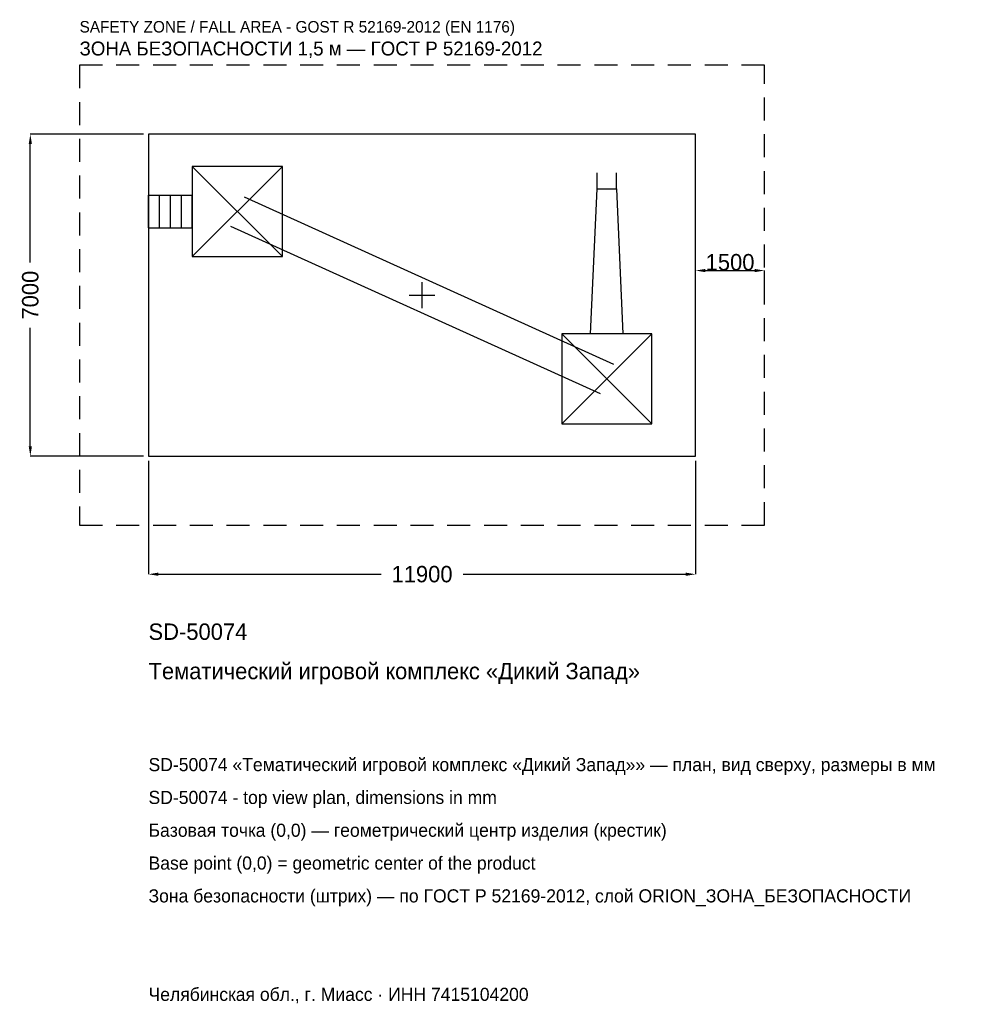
# Model space of a CAD drawing. Header units: metres. Extents: x -8752 to 12013, y -15427 to 5993.
import ezdxf

# ---------------------------------------------------------------- set-up
doc = ezdxf.new("R2010")
doc.units = ezdxf.units.M
doc.linetypes.add('DASHED', pattern=[800, 500, -300])
for name, color, linetype in [('ЗСК_ДАННЫЕ', 3, 'Continuous'), ('ЗСК_ЗОНА_БЕЗОПАСНОСТИ', 1, 'Continuous'), ('ЗСК_КОНТУР', 7, 'Continuous'), ('ЗСК_РАЗМЕРЫ', 8, 'Continuous')]:
    doc.layers.add(name, color=color, linetype=linetype)
doc.dimstyles.new('ORION', dxfattribs={"dimtxt": 357, "dimasz": 214.2, "dimexe": 1.25, "dimexo": 107.1, "dimtad": 1, "dimdec": 0, "dimcen": 2.5, "dimazin": 3, "dimtfac": 1, "dimtmove": 0, "dimatfit": 3})

# ---------------------------------------------------------------- blocks, each defined once
blk = doc.blocks.new('_CLOSEDFILLED')
at = {"color": 0, "linetype": 'BYBLOCK'}
blk.add_solid([(-1, 0.164), (0, 0), (-1, -0.164)], dxfattribs=at)
blk = doc.blocks.new('*D1')
for p, q in [((-5950, -3607.1), (-5950, -6071)), ((5950, -3607.1), (5950, -6071)), ((-5735.8, -6071), (-892.5, -6071)), ((892.5, -6071), (5735.8, -6071))]:
    blk.add_line(p, q)
at = {"layer": 'Defpoints'}
for p in [(-5950, -3500), (5950, -3500), (-5950, -6071)]:
    blk.add_point(p, dxfattribs=at)
at = {"layer": 'ЗСК_РАЗМЕРЫ', "xscale": 214.2, "yscale": 214.2, "rotation": 180}
blk.add_blockref('_CLOSEDFILLED', (-5950, -6071), dxfattribs=at)
at = {"layer": 'ЗСК_РАЗМЕРЫ', "xscale": 214.2, "yscale": 214.2}
blk.add_blockref('_CLOSEDFILLED', (5950, -6071), dxfattribs=at)
at = {"layer": 'ЗСК_РАЗМЕРЫ', "insert": (0, -6071), "char_height": 357, "attachment_point": 5}
blk.add_mtext('11900', dxfattribs=at)
blk = doc.blocks.new('*D2')
for p, q in [((-6057.1, 3500), (-8521, 3500)), ((-8521, 714), (-8521, 3285.8)), ((-8521, -3285.8), (-8521, -714)), ((-6057.1, -3500), (-8521, -3500))]:
    blk.add_line(p, q)
at = {"layer": 'Defpoints'}
for p in [(-5950, 3500), (-8521, -3500), (-5950, -3500)]:
    blk.add_point(p, dxfattribs=at)
at = {"layer": 'ЗСК_РАЗМЕРЫ', "xscale": 214.2, "yscale": 214.2}
for p, rotation in [((-8521, 3500), 90), ((-8521, -3500), 270)]:
    blk.add_blockref('_CLOSEDFILLED', p, dxfattribs=dict(at, rotation=rotation))
at = {"layer": 'ЗСК_РАЗМЕРЫ', "insert": (-8521, 0), "char_height": 357, "attachment_point": 5, "rotation": 90}
blk.add_mtext('7000', dxfattribs=at)
blk = doc.blocks.new('ОРИОН SD-50074 Тематический игровой комплекс Дикий Запад')
at = {"layer": 'ЗСК_ЗОНА_БЕЗОПАСНОСТИ', "linetype": 'DASHED'}
blk.add_lwpolyline([(-7450, -5000), (7450, -5000), (7450, 5000), (-7450, 5000)], close=True, dxfattribs=at)
at = {"layer": 'ЗСК_КОНТУР'}
for p, q in [((-4998, 840), (-3038, 2800)), ((-4998, 2800), (-3038, 840)), ((3806.3, 2310), (3806.3, 2662.8)), ((4229.7, 2310), (4229.7, 2662.8)), ((-5950, 2172.8), (-4998, 2172.8)), ((-5950, 1467.2), (-5950, 2172.8)), ((-5712, 1467.2), (-5712, 2172.8)), ((-5474, 1467.2), (-5474, 2172.8)), ((-5236, 1467.2), (-5236, 2172.8)), ((-4998, 1467.2), (-4998, 2172.8)), ((-3872.4, 2141.4), (4163.6, -1498.6)), ((-5950, 1467.2), (-4998, 1467.2)), ((-4163.6, 1498.6), (3872.4, -2141.4)), ((3038, -2800), (4998, -840)), ((3038, -840), (4998, -2800))]:
    blk.add_line(p, q, dxfattribs=at)
for points in [[(-5950, -3500), (5950, -3500), (5950, 3500), (-5950, 3500)], [(-4998, 840), (-3038, 840), (-3038, 2800), (-4998, 2800)], [(3038, -2800), (4998, -2800), (4998, -840), (3038, -840)]]:
    blk.add_lwpolyline(points, close=True, dxfattribs=at)
blk.add_lwpolyline([(3665.2, -840), (3806.3, 2310), (4229.7, 2310), (4370.8, -840)], dxfattribs=at)
at = {"layer": 'ЗСК_РАЗМЕРЫ'}
for p, q in [((0, -280), (0, 280)), ((-280, 0), (280, 0))]:
    blk.add_line(p, q, dxfattribs=at)
at = {"layer": 'ЗСК_ДАННЫЕ'}
for tag, p in [('АРТИКУЛ', (-5950, -7499)), ('НАИМЕНОВАНИЕ', (-5950, -8355.8))]:
    blk.add_attdef(tag, p, '', height=357, dxfattribs=at)
at = {"layer": 'ЗСК_ДАННЫЕ', "flags": 1}
for tag, p in [('ПРОИЗВОДИТЕЛЬ', (-5950, -9212.6)), ('ТЕЛЕФОН', (-5950, -10069.4)), ('САЙТ', (-5950, -11783)), ('АДРЕС', (-5950, -12639.8)), ('РЕКВИЗИТЫ', (-5950, -13496.6)), ('ГАБАРИТЫ', (-5950, -14353.4)), ('ЗОНА_БЕЗОПАСНОСТИ', (-5950, -15210.2))]:
    blk.add_attdef(tag, p, '', height=357, dxfattribs=at)
at = {"layer": 'ЗСК_ЗОНА_БЕЗОПАСНОСТИ', "color": 1}
for s, height, p in [('SAFETY ZONE / FALL AREA - GOST R 52169-2012 (EN 1176)', 249.9, (-7450, 5714)), ('ЗОНА БЕЗОПАСНОСТИ 1,5 м — ГОСТ Р 52169-2012', 303.45, (-7450, 5214.2))]:
    blk.add_text(s, height=height, dxfattribs=at).set_placement(p)
at = {"layer": 'ЗСК_РАЗМЕРЫ'}
dim = blk.add_linear_dim(base=(-8521, -3500), p1=(-5950, -3500), p2=(-5950, 3500), angle=90, dimstyle='ORION', dxfattribs=at)
dim.commit()
dim.dimension.update_dxf_attribs({"geometry": '*D2', "text_midpoint": (-8521, 0)})
blk.add_linear_dim(base=(5950, 535.5), p1=(5950, 0), p2=(7450, 0), dimstyle='ORION', dxfattribs=at).render()
dim = blk.add_linear_dim(base=(-5950, -6071), p1=(-5950, -3500), p2=(5950, -3500), dimstyle='ORION', dxfattribs=at)
dim.commit()
dim.dimension.update_dxf_attribs({"geometry": '*D1', "text_midpoint": (0, -6071)})

msp = doc.modelspace()

# ---------------------------------------------------------------- block references
msp.add_blockref('ОРИОН SD-50074 Тематический игровой комплекс Дикий Запад', (0, 0)).add_auto_attribs({'АРТИКУЛ': 'SD-50074', 'НАИМЕНОВАНИЕ': 'Тематический игровой комплекс «Дикий Запад»'})

# ---------------------------------------------------------------- texts
at = {"layer": 'ЗСК_ДАННЫЕ', "color": 3}
for s, p in [('SD-50074 «Тематический игровой комплекс «Дикий Запад»» — план, вид сверху, размеры в мм', (-5950, -10355)), ('SD-50074 - top view plan, dimensions in mm', (-5950, -11069)), ('Челябинская обл., г. Миасс · ИНН 7415104200', (-5950, -15353))]:
    msp.add_text(s, height=285.6, dxfattribs=at).set_placement(p)
at = {"layer": 'ЗСК_ДАННЫЕ', "color": 7}
for s, p in [('Базовая точка (0,0) — геометрический центр изделия (крестик)', (-5950, -11783)), ('Base point (0,0) = geometric center of the product', (-5950, -12497))]:
    msp.add_text(s, height=285.6, dxfattribs=at).set_placement(p)
at = {"layer": 'ЗСК_ДАННЫЕ', "color": 1}
msp.add_text('Зона безопасности (штрих) — по ГОСТ Р 52169-2012, слой ORION_ЗОНА_БЕЗОПАСНОСТИ', height=285.6, dxfattribs=at).set_placement((-5950, -13211))

doc.saveas('drawing.dxf')
